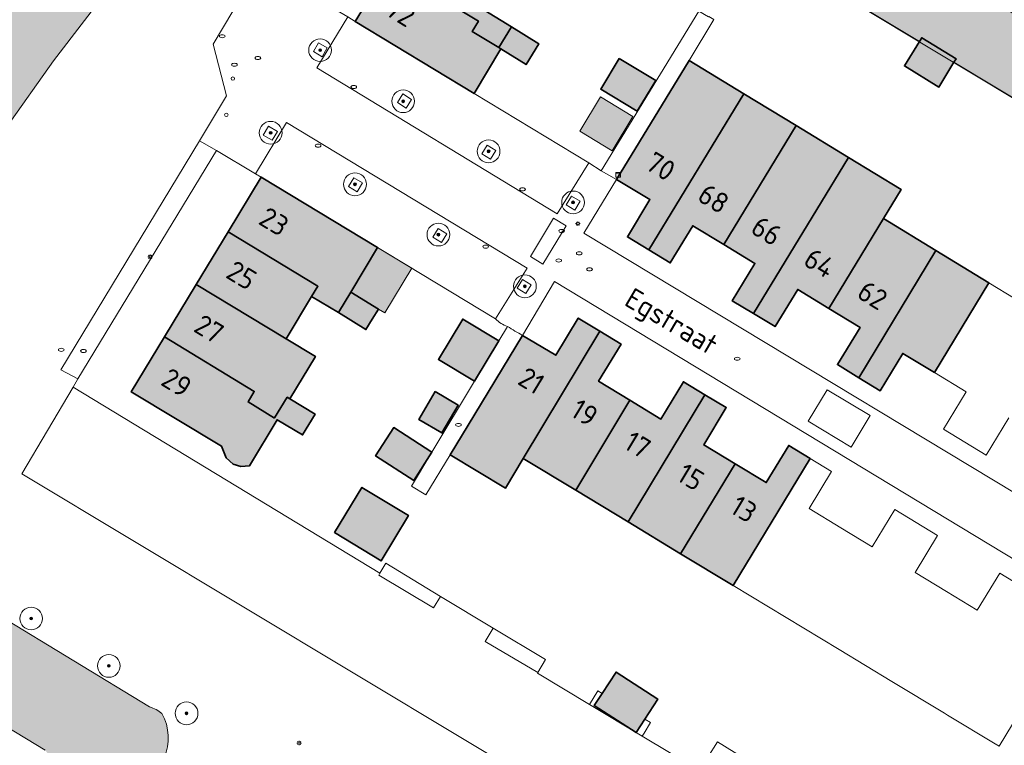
# Model space of a CAD drawing. Header units: metres. Extents: x 125349 to 128236, y 501602 to 503797.
# Tile 198 of 256: x 127102 to 127189, y 502046 to 502109. Entities that reach past the tile are written whole.
import ezdxf
from ezdxf.enums import TextEntityAlignment as Align

# ---------------------------------------------------------------- set-up
doc = ezdxf.new("R2010")
doc.units = ezdxf.units.M
doc.layers.get('0').update_dxf_attribs({"linetype": 'CONTINUOUS'})
for name, color, linetype, lineweight in [('B-WE-GK-BESCHOEIING-G', 130, 'GK-BESCHOEIING-SO', 18), ('B-WE-GR-BEPLANTING_CULTUUR_BOSPLANTSOEN-GV', 90, 'CONTINUOUS', 18), ('B-WE-GR-BEPLANTING_CULTUUR_HEESTERS-GV', 90, 'CONTINUOUS', 18), ('B-WE-GR-BOOM-S-500', 90, 'CONTINUOUS', 18), ('B-WE-GR-GROENVOORZIENING-GV', 80, 'CONTINUOUS', 18), ('B-WE-IE-MEUBILAIR-S', 7, 'CONTINUOUS', 18), ('B-WE-IE-MEUBILAIR_WEGMEUBILAIR-GV', 7, 'CONTINUOUS', 18), ('B-WE-OG-BEBOUWING-GV', 7, 'CONTINUOUS', 35), ('B-WE-OG-BEBOUWING-T18', 10, 'CONTINUOUS', 18), ('B-WE-OG-BEBOUWING_OVERBOUWING-GV', 7, 'CONTINUOUS', 18), ('B-WE-OG-TERREIN_BEGROEID-GV', 7, 'CONTINUOUS', 18), ('B-WE-OG-TERREIN_ERF-GV', 7, 'CONTINUOUS', 18), ('B-WE-OG-TOPOGRAFIE-T18', 10, 'CONTINUOUS', 18), ('B-WE-OG-WATER-GV', 130, 'CONTINUOUS', 18), ('B-WE-VH-OPENVERHARDING-GV', 90, 'CONTINUOUS', 18)]:
    doc.layers.add(name, color=color, linetype=linetype, lineweight=lineweight)
for name, color, linetype, lineweight, true_color in [('B-WE-OG-BEBOUWING-V', 7, 'CONTINUOUS', 18, 0xcc646e), ('B-WE-OG-BEBOUWING_OVERBOUWING-V', 7, 'CONTINUOUS', 18, 0xcc646e), ('B-WE-OG-WATER-V', 7, 'CONTINUOUS', 18, 0xbee8ff)]:
    doc.layers.add(name, color=color, linetype=linetype, lineweight=lineweight, true_color=true_color)
doc.styles.add('NLCS-ISO', font='NLCS-ISO.ttf')
doc.styles.add('NLCS-ISO-M1000-T18', font='NLCS-ISO.ttf', dxfattribs={"height": 1.8})
doc.linetypes.add('GK-BESCHOEIING-SO', pattern='A,18,-3,[1,NLCS.SHX,S=0.6,R=0,X=0,Y=0],-3', length=24)

# ---------------------------------------------------------------- blocks, each defined once
blk = doc.blocks.new('SIE-MEUBILAIR_KAST_CAI-SO')
for points in [[(-1, 1), (1, 1), (1, 0.84), (-1, 0.84)], [(-1, 0.76), (1, 0.76), (1, -1), (-1, -1)]]:
    blk.add_lwpolyline(points, close=True)
at = {"style": 'NLCS-ISO'}
blk.add_text('cai', height=0.75, dxfattribs=at).set_placement((0, 0), align=Align.MIDDLE_CENTER)
blk = doc.blocks.new('SIE-MEUBILAIR_PAAL_AFSLUITPAAL-SO')
blk.add_circle((0, 0), 0.75)
blk = doc.blocks.new('SIE-MEUBILAIR_PAAL_LICHTMAST-SO')
for points in [[(-0.62, 0), (-1, 0)], [(-0.71, 0.71), (-0.44, 0.44)], [(0, 1), (0, 0.62)], [(0.44, 0.44), (0.71, 0.71)], [(1, 0), (0.62, 0)], [(-0.71, -0.71), (-0.44, -0.44)], [(0, -0.62), (0, -1)], [(0.44, -0.44), (0.71, -0.71)]]:
    blk.add_lwpolyline(points)
blk.add_circle((0, 0), 0.5)
blk = doc.blocks.new('SIE-MEUBILAIR_PUT_KOLK-SO')
blk.add_ellipse((0, 0), major_axis=(1.25, 0), ratio=0.54)
blk = doc.blocks.new('SIE-MEUBILAIR_PUT_RIOOLPUT-SO')
blk.add_ellipse((0, 0), major_axis=(1.25, 0), ratio=0.54)
blk = doc.blocks.new('SIE-MEUBILAIR_PUT_BRANDKRAAN-SO')
blk.add_ellipse((0, 0), major_axis=(1.25, 0), ratio=0.54)
at = {"style": 'NLCS-ISO'}
blk.add_text('bk', height=0.75, dxfattribs=at).set_placement((0.03, 0), align=Align.MIDDLE_CENTER)
blk = doc.blocks.new('SGR-BOOM_01-SO')
at = {"linetype": 'ByBlock', "lineweight": 18}
h = blk.add_hatch(color=0, dxfattribs=at)
h.dxf.hatch_style = 1
edge = h.paths.add_edge_path()
edge.add_arc((0, 0), 0.25, 0, 360)
at = {"color": 0, "linetype": 'ByBlock', "lineweight": 18}
for radius in [2, 0.25]:
    blk.add_circle((0, 0), radius, dxfattribs=at)

msp = doc.modelspace()

# ---------------------------------------------------------------- hatches: boundary and pattern name
at = {"layer": 'B-WE-OG-BEBOUWING-V'}
for points in [[(127137.34, 502118.77), (127134.552, 502114.153), (127142.46, 502109.38), (127141.911, 502108.471), (127144.25, 502107.05), (127145.36, 502108.88), (127143.013, 502110.298), (127145.24, 502113.98)], [(127141.911, 502108.471), (127142.46, 502109.38), (127134.552, 502114.153), (127134.55, 502114.15), (127131.64, 502109.34), (127142.082, 502103.014), (127144.448, 502106.927), (127144.25, 502107.05)], [(127145.36, 502108.88), (127144.25, 502107.05), (127144.448, 502106.927), (127146.66, 502105.55), (127147.22, 502106.46), (127147.77, 502107.37)], [(127184.266, 502105.754), (127184.456, 502106.063), (127181.438, 502107.916), (127181.231, 502107.578), (127179.912, 502105.43), (127182.929, 502103.577)], [(127154.839, 502106.084), (127153.216, 502103.402), (127156.424, 502101.46), (127158.048, 502104.142)], [(127157.44, 502089.27), (127165.801, 502102.991), (127160.983, 502105.921), (127154.597, 502095.458), (127157.54, 502093.68), (127155.56, 502090.41)], [(127157.44, 502089.27), (127159.32, 502088.12), (127161.3, 502091.39), (127164.03, 502089.74), (127170.411, 502100.188), (127165.801, 502102.991)], [(127175.011, 502097.391), (127170.411, 502100.188), (127164.03, 502089.74), (127166.77, 502088.07), (127164.78, 502084.8), (127166.66, 502083.66)], [(127166.66, 502083.66), (127168.54, 502082.52), (127170.53, 502085.79), (127173.27, 502084.12), (127178.06, 502092.01), (127179.624, 502094.585), (127175.011, 502097.391)], [(127131.24, 502085.56), (127133.601, 502089.481), (127123.36, 502095.67), (127120.45, 502090.851), (127128.35, 502086.07), (127127.801, 502085.161), (127130.15, 502083.75)], [(127173.27, 502084.12), (127176.02, 502082.45), (127174.03, 502079.18), (127175.91, 502078.03), (127182.67, 502089.21), (127178.06, 502092.01)], [(127127.801, 502085.161), (127128.35, 502086.07), (127120.45, 502090.851), (127120.45, 502090.85), (127117.661, 502086.221), (127125.56, 502081.45)], [(127182.55, 502078.48), (127187.33, 502086.37), (127182.67, 502089.21), (127175.91, 502078.03), (127177.78, 502076.89), (127179.77, 502080.16)], [(127124.545, 502074.481), (127124.55, 502074.49), (127125.66, 502076.32), (127125.885, 502076.183), (127128.129, 502079.901), (127125.56, 502081.45), (127117.661, 502086.221), (127117.66, 502086.22), (127114.87, 502081.62), (127122.76, 502076.82), (127122.211, 502075.91)], [(127131.24, 502085.56), (127130.15, 502083.75), (127132.58, 502082.26), (127133.13, 502083.17), (127133.67, 502084.07)], [(127144.261, 502081.274), (127141.087, 502083.177), (127138.941, 502079.642), (127142.117, 502077.714)], [(127153.13, 502082.12), (127151.24, 502083.27), (127149.26, 502080), (127146.343, 502081.752), (127141.571, 502073.859), (127139.993, 502071.253), (127144.833, 502068.324), (127146.41, 502070.93)], [(127153.13, 502082.12), (127146.41, 502070.93), (127151.02, 502068.14), (127155.77, 502076.06), (127153.02, 502077.72), (127155, 502080.99)], [(127124.545, 502074.481), (127122.211, 502075.91), (127122.76, 502076.82), (127114.87, 502081.62), (127111.94, 502076.79), (127119.87, 502072.02), (127120.28, 502070.984), (127120.895, 502070.43), (127121.578, 502070.227), (127122.332, 502070.293), (127124.77, 502074.343), (127127, 502073), (127127.55, 502073.91), (127128.1, 502074.83), (127125.885, 502076.183), (127125.66, 502076.32), (127124.55, 502074.49)], [(127155.63, 502065.35), (127162.36, 502076.54), (127160.49, 502077.67), (127158.51, 502074.4), (127155.77, 502076.06), (127151.02, 502068.14)], [(127138.668, 502076.806), (127137.229, 502074.372), (127139.25, 502073.178), (127140.688, 502075.612)], [(127155.63, 502065.35), (127160.24, 502062.56), (127165.02, 502070.47), (127162.27, 502072.13), (127164.25, 502075.4), (127162.36, 502076.54)], [(127138.365, 502071.483), (127135.014, 502073.649), (127133.417, 502071.179), (127136.773, 502069.01)], [(127164.87, 502059.77), (127171.62, 502070.94), (127169.74, 502072.08), (127167.76, 502068.81), (127165.02, 502070.47), (127160.24, 502062.56)], [(127129.812, 502064.415), (127133.907, 502061.935), (127136.315, 502065.912), (127132.22, 502068.392)], [(127156.329, 502046.845), (127157.096, 502048.019), (127158.232, 502049.763), (127154.565, 502052.153), (127153.34, 502050.273), (127152.652, 502049.218)]]:
    msp.add_hatch(color=256, dxfattribs=at).paths.add_polyline_path(points)
at = {"layer": 'B-WE-OG-BEBOUWING_OVERBOUWING-V'}
for points in [[(127153.205, 502102.708), (127151.375, 502099.714), (127154.208, 502097.982), (127156.039, 502100.977)], [(127133.67, 502084.07), (127134.228, 502083.732), (127136.608, 502087.659), (127133.601, 502089.481), (127131.24, 502085.56)]]:
    msp.add_hatch(color=256, dxfattribs=at).paths.add_polyline_path(points)
at = {"layer": 'B-WE-OG-WATER-V'}
h = msp.add_hatch(color=256, dxfattribs=at)
edge = h.paths.add_edge_path()
edge.add_arc((127110.806, 502046.356), 4.4, 336.90581, 389.37214)
edge.add_arc((127112.916, 502046.592), 2.582, 48.11072, 75.53505)
edge.add_line((127113.561, 502049.092), (127080.259, 502069.332))
edge.add_arc((127081.528, 502071.224), 2.278, 186.43231, 236.15176, ccw=False)
edge.add_arc((127083.3, 502070.972), 4.036, 163.61059, 180.04493, ccw=False)
edge.add_arc((127083.626, 502070.927), 4.362, 141.95356, 164.24782, ccw=False)
edge.add_line((127080.191, 502073.615), (127085.369, 502080.398))
edge.add_line((127085.369, 502080.398), (127089.242, 502085.248))
edge.add_arc((127150.806, 502045.469), 73.297, 141.75641, 147.13142, ccw=False)
edge.add_arc((127148.687, 502047.043), 70.659, 137.57086, 141.69577, ccw=False)
edge.add_arc((126611.802, 502505.557), 635.417, 319.716473, 320.333751)
edge.add_line((127100.931, 502099.961), (127105.102, 502105.883))
edge.add_line((127105.102, 502105.883), (127115.997, 502120.078))
edge.add_arc((127075.333, 502154.229), 53.102, 319.97527, 324.49552)
edge.add_arc((127075.861, 502153.549), 52.278, 324.76593, 328.87212)
edge.add_arc((126933.412, 502244.3), 221.168, 327.82412, 328.8677)
edge.add_line((127122.726, 502129.953), (127127.354, 502137.376))
edge.add_line((127127.354, 502137.376), (127128.992, 502140.075))
edge.add_arc((127130.254, 502138.867), 1.747, 102.08646, 136.2397, ccw=False)
edge.add_arc((127130.519, 502138.048), 2.605, 83.52197, 104.02395, ccw=False)
edge.add_arc((127128.883, 502132.994), 7.882, 66.2794, 75.82882, ccw=False)
edge.add_arc((127136.653, 502146.357), 7.677, 233.19831, 244.55066)
edge.add_arc((127134.487, 502141.049), 1.98, 235.08499, 380.96764)
edge.add_arc((127125.374, 502132.576), 14.299, 39.94897, 45.7044)
edge.add_arc((127137.632, 502146.979), 4.747, 219.52993, 241.41254, ccw=False)
edge.add_arc((127135.29, 502145.504), 2.034, 194.73418, 229.53623, ccw=False)
edge.add_arc((127135.852, 502145.491), 2.579, 161.74686, 191.27449, ccw=False)
edge.add_arc((127117.368, 502159.811), 20.968, 319.88009, 324.60262)
edge.add_arc((127131.637, 502150.661), 4.117, 313.30772, 341.00525)
edge.add_arc((127133.182, 502150.491), 2.623, 333.51377, 374.48129)
edge.add_arc((127132.881, 502150.266), 2.975, 17.2306, 51.31601)
edge.add_arc((127134.323, 502152.106), 0.637, 49.0992, 54.47874)
edge.add_line((127134.693, 502152.625), (127134.638, 502152.666))
edge.add_arc((127133.028, 502150.553), 2.657, 52.70552, 90.71776)
edge.add_arc((127133.053, 502150.457), 2.752, 91.20229, 119.70107)
edge.add_line((127131.689, 502152.848), (127122.144, 502140.818))
edge.add_arc((127228.137, 502059.249), 133.746, 142.41908, 144.75979)
edge.add_arc((127229.474, 502058.342), 135.362, 144.77296, 148.02482)
edge.add_arc((127305.379, 502006.112), 227.446, 146.98931, 148.87496)
edge.add_arc((126996.033, 502199.836), 137.633, 323.30864, 326.40431, ccw=False)
edge.add_arc((127962.309, 501522.977), 1042.192, 145.211366, 145.63762)
edge.add_arc((126891.831, 502263.103), 259.305, 322.08899, 324.14411, ccw=False)
edge.add_line((127096.414, 502103.777), (127089.356, 502095.59))
edge.add_line((127089.356, 502095.59), (127080.147, 502083.911))
edge.add_line((127080.147, 502083.911), (127069.41, 502069.025))
edge.add_line((127069.41, 502069.025), (127066.614, 502064.905))
edge.add_line((127066.614, 502064.905), (127066.009, 502063.366))
edge.add_line((127066.009, 502063.366), (127063.038, 502059.145))
edge.add_line((127063.038, 502059.145), (127059.787, 502055.341))
edge.add_line((127059.787, 502055.341), (127058.413, 502054.291))
edge.add_line((127058.413, 502054.291), (127057.022, 502052.522))
edge.add_line((127057.022, 502052.522), (127054.887, 502049.823))
edge.add_line((127054.887, 502049.823), (127040.14, 502032.324))
edge.add_arc((127051.853, 502023.328), 14.769, 142.47292, 161.63438)
edge.add_arc((127051.715, 502023.351), 14.631, 161.55309, 175.72118)
edge.add_arc((127044.056, 502024.879), 6.944, 183.59684, 214.92557)
edge.add_arc((127044.011, 502024.839), 6.885, 214.86871, 244.09685)
edge.add_arc((127053.413, 502035.733), 21.119, 234.00953, 245.49516)
edge.add_line((127044.654, 502016.517), (127049.795, 502014.651))
edge.add_line((127049.795, 502014.651), (127052.132, 502013.734))
edge.add_line((127052.132, 502013.734), (127052.678, 502012.035))
edge.add_line((127052.678, 502012.035), (127051.361, 502010.275))
edge.add_line((127051.361, 502010.275), (127053.75, 502008.373))
edge.add_line((127053.75, 502008.373), (127056.332, 502011.735))
edge.add_line((127056.332, 502011.735), (127058.295, 502012.501))
edge.add_line((127058.295, 502012.501), (127059.883, 502012.46))
edge.add_line((127059.883, 502012.46), (127061.021, 502011.948))
edge.add_arc((127065.417, 502031.248), 19.794, 257.16698, 271.3418)
edge.add_arc((127065.755, 502034.268), 22.809, 270.31567, 283.5337)
edge.add_arc((127064.697, 502043.794), 32.341, 281.4073, 292.62491)
edge.add_arc((127058.838, 502061.151), 50.632, 291.18805, 294.36849)
edge.add_arc((127076.838, 502018.201), 4.291, 312.36366, 339.92978)
edge.add_arc((127078.512, 502017.042), 2.377, 352.39781, 391.80668)
edge.add_arc((127078.48, 502016.998), 2.428, 32.30708, 40.43339)
edge.add_arc((127078.522, 502017.096), 2.332, 39.25082, 73.2759)
edge.add_arc((127078.332, 502016.795), 2.677, 71.24479, 112.12638)
edge.add_arc((127078.573, 502010.728), 8.638, 98.31419, 124.60068)
edge.add_arc((127065.588, 502043.76), 27.152, 277.89222, 287.31311, ccw=False)
edge.add_arc((127066.476, 502040.007), 23.316, 265.03048, 276.99706, ccw=False)
edge.add_arc((127066.338, 502044.34), 27.625, 257.05404, 266.09395, ccw=False)
edge.add_arc((127067.735, 502054.351), 37.705, 253.87122, 258.39264, ccw=False)
edge.add_arc((127109.607, 502251.347), 239.019, 256.26047, 257.34948, ccw=False)
edge.add_arc((127067.868, 502073.454), 56.329, 250.07095, 254.52448, ccw=False)
edge.add_arc((127065.725, 502066.919), 49.456, 244.9948, 249.82469, ccw=False)
edge.add_arc((127051.332, 502032.682), 12.426, 226.93305, 238.39434, ccw=False)
edge.add_arc((127046.105, 502025.823), 3.942, 194.82189, 214.26549, ccw=False)
edge.add_arc((127045.052, 502025.367), 2.812, 147.07322, 191.3253, ccw=False)
edge.add_arc((127049.159, 502024.579), 6.87, 140.20461, 160.28783, ccw=False)
edge.add_line((127043.88, 502028.976), (127057.811, 502046.515))
edge.add_line((127057.811, 502046.515), (127061.111, 502050.426))
edge.add_line((127061.111, 502050.426), (127062.915, 502053.638))
edge.add_line((127062.915, 502053.638), (127067.601, 502059.776))
edge.add_line((127067.601, 502059.776), (127071.24, 502063.933))
edge.add_arc((127072.016, 502062.946), 1.256, 68.82894, 128.18703, ccw=False)
edge.add_line((127072.47, 502064.117), (127075.528, 502062.77))
edge.add_line((127075.528, 502062.77), (127090.624, 502053.625))
edge.add_line((127090.624, 502053.625), (127104.374, 502045.295))
edge.add_arc((127103.658, 502043.615), 1.826, 32.89522, 66.90296, ccw=False)
edge.add_arc((127103.466, 502043.41), 2.099, 12.69967, 34.74706, ccw=False)
edge.add_arc((127104.017, 502043.756), 1.502, -33.98249, 4.44817, ccw=False)
edge.add_arc((127092.766, 502046.728), 13.064, 302.92369, 343.03469, ccw=False)
edge.add_arc((127038.971, 502087.52), 79.92, 313.08762, 319.63707, ccw=False)
edge.add_arc((127054.308, 502073.017), 58.866, 303.10558, 311.82951, ccw=False)
edge.add_arc((127095.155, 502019.7), 9.575, 155.25736, 165.35725)
edge.add_arc((127095.195, 502019.694), 9.615, 165.38765, 172.46577)
edge.add_arc((127088.287, 502021.728), 2.736, 196.41137, 203.15959)
edge.add_arc((127088.185, 502021.699), 2.63, 203.46101, 243.0345)
edge.add_arc((127087.953, 502021.509), 2.358, 245.94696, 320.76764)
edge.add_arc((127084.383, 502036.538), 17.38, 288.08954, 328.08903)
edge.add_arc((127056.376, 502072.326), 62.059, 313.55462, 321.80302)
edge.add_arc((127000.739, 502122.933), 137.182, 319.56064, 323.86638)
edge.add_arc((127131.831, 502019.435), 30.382, 123.97473, 131.92085, ccw=False)
h = msp.add_hatch(color=256, dxfattribs=at)
edge = h.paths.add_edge_path()
edge.add_line((127184.266, 502105.754), (127218.552, 502085.153))
edge.add_line((127218.552, 502085.153), (127218.471, 502085.003))
edge.add_line((127218.471, 502085.003), (127221.153, 502083.474))
edge.add_line((127221.153, 502083.474), (127221.375, 502083.858))
edge.add_line((127221.375, 502083.858), (127221.488, 502083.793))
edge.add_line((127221.488, 502083.793), (127222.753, 502083.059))
edge.add_line((127222.753, 502083.059), (127222.853, 502083.001))
edge.add_line((127222.853, 502083.001), (127222.96, 502082.843))
edge.add_line((127222.96, 502082.843), (127223.954, 502082.137))
edge.add_line((127223.954, 502082.137), (127270.25, 502054.005))
edge.add_line((127270.25, 502054.005), (127270.706, 502053.73))
edge.add_line((127270.706, 502053.73), (127271.611, 502053.058))
edge.add_line((127271.611, 502053.058), (127275.905, 502051.134))
edge.add_line((127275.905, 502051.134), (127275.989, 502051.295))
edge.add_line((127275.989, 502051.295), (127276.224, 502051.676))
edge.add_line((127276.224, 502051.676), (127278.282, 502055.066))
edge.add_line((127278.282, 502055.066), (127278.534, 502055.437))
edge.add_line((127278.534, 502055.437), (127274.903, 502058.268))
edge.add_line((127274.903, 502058.268), (127274.564, 502058.477))
edge.add_line((127274.564, 502058.477), (127273.758, 502058.967))
edge.add_line((127273.758, 502058.967), (127253.915, 502070.958))
edge.add_line((127253.915, 502070.958), (127250.761, 502072.864))
edge.add_line((127250.761, 502072.864), (127245.612, 502075.975))
edge.add_line((127245.612, 502075.975), (127245.467, 502075.794))
edge.add_line((127245.467, 502075.794), (127236.039, 502081.36))
edge.add_line((127236.039, 502081.36), (127228.137, 502085.856))
edge.add_arc((127231.745, 502092.589), 7.639, 219.10659, 241.81876, ccw=False)
edge.add_line((127225.817, 502087.771), (127225.766, 502087.713))
edge.add_line((127225.766, 502087.713), (127225.613, 502087.797))
edge.add_line((127225.613, 502087.797), (127224.236, 502088.558))
edge.add_line((127224.236, 502088.558), (127224.494, 502089.066))
edge.add_line((127224.494, 502089.066), (127221.9, 502090.465))
edge.add_line((127221.9, 502090.465), (127221.692, 502090.577))
edge.add_line((127221.692, 502090.577), (127172.352, 502120.429))
edge.add_line((127172.352, 502120.429), (127172.25, 502120.264))
edge.add_line((127172.25, 502120.264), (127170.437, 502121.379))
edge.add_line((127170.437, 502121.379), (127170.53, 502121.53))
edge.add_line((127170.53, 502121.53), (127151.482, 502133.055))
edge.add_line((127151.482, 502133.055), (127146.577, 502133.701))
edge.add_line((127146.577, 502133.701), (127145.739, 502132.719))
edge.add_line((127145.739, 502132.719), (127145.32, 502132.227))
edge.add_line((127145.32, 502132.227), (127148.403, 502127.303))
edge.add_line((127148.403, 502127.303), (127181.231, 502107.578))
edge.add_line((127181.231, 502107.578), (127181.438, 502107.916))
edge.add_line((127181.438, 502107.916), (127184.456, 502106.063))
edge.add_line((127184.456, 502106.063), (127184.266, 502105.754))

# ---------------------------------------------------------------- linework, layer by layer
at = {"layer": 'B-WE-GK-BESCHOEIING-G', "flags": 128}
msp.add_lwpolyline([(127221.692, 502090.577), (127151.482, 502133.055), (127146.577, 502133.701), (127145.32, 502132.227), (127148.403, 502127.303), (127218.552, 502085.153), (127218.47, 502085.002)], dxfattribs=at)
at = {"layer": 'B-WE-GR-BEPLANTING_CULTUUR_BOSPLANTSOEN-GV', "flags": 128}
msp.add_lwpolyline([(127164.988, 502043.283), (127164.939, 502043.205), (127162.612, 502044.652), (127162.638, 502044.693), (127162.234, 502044.936), (127161.504, 502043.733), (127156.866, 502046.522), (127156.859, 502046.511), (127152.237, 502049.301), (127147.649, 502052.07), (127147.672, 502052.109), (127143.052, 502054.831), (127143.242, 502055.149), (127143.764, 502056.02), (127139.121, 502058.806), (127138.515, 502057.797), (127133.699, 502060.687), (127133.805, 502060.863), (127106.826, 502077.198), (127102.329, 502069.574), (127170.619, 502028.56), (127175.715, 502036.846)], close=True, dxfattribs=at)
at = {"layer": 'B-WE-GR-BEPLANTING_CULTUUR_HEESTERS-GV', "flags": 128}
msp.add_lwpolyline([(127104.374, 502045.295), (127090.624, 502053.625), (127078.258, 502039.503), (127085.891, 502022.12)], dxfattribs=at)
at = {"layer": 'B-WE-GR-GROENVOORZIENING-GV', "flags": 128}
for points in [[(127139.121, 502058.806), (127134.32, 502061.72), (127133.805, 502060.863), (127133.699, 502060.687), (127138.515, 502057.797)], [(127147.672, 502052.109), (127148.37, 502053.27), (127143.764, 502056.02), (127143.242, 502055.149), (127143.052, 502054.831)], [(127156.866, 502046.522), (127157.033, 502046.798), (127157.591, 502047.722), (127157.096, 502048.019), (127156.329, 502046.845), (127152.652, 502049.218), (127153.34, 502050.273), (127152.96, 502050.501), (127152.237, 502049.301), (127156.859, 502046.511)]]:
    msp.add_lwpolyline(points, close=True, dxfattribs=at)
at = {"layer": 'B-WE-IE-MEUBILAIR_WEGMEUBILAIR-GV', "flags": 128}
for points in [[(127128.399, 502107.459), (127127.952, 502106.689), (127128.722, 502106.242), (127129.169, 502107.012)], [(127135.827, 502102.968), (127135.351, 502102.206), (127136.113, 502101.73), (127136.589, 502102.492)], [(127124.015, 502100.134), (127123.553, 502099.362), (127124.325, 502098.9), (127124.787, 502099.672)], [(127143.23, 502098.464), (127142.769, 502097.709), (127143.524, 502097.248), (127143.985, 502098.003)], [(127131.816, 502094.376), (127132.275, 502095.153), (127131.498, 502095.612), (127131.039, 502094.835)], [(127151.416, 502093.536), (127150.642, 502094), (127150.178, 502093.226), (127150.952, 502092.762)], [(127138.457, 502090.393), (127139.215, 502089.92), (127139.688, 502090.678), (127138.93, 502091.151)], [(127146.636, 502085.425), (127147.103, 502086.184), (127146.344, 502086.651), (127145.877, 502085.892)]]:
    msp.add_lwpolyline(points, close=True, dxfattribs=at)
at = {"layer": 'B-WE-OG-BEBOUWING-GV', "flags": 128}
for points in [[(127137.34, 502118.77), (127134.552, 502114.153), (127142.46, 502109.38), (127141.911, 502108.471), (127144.25, 502107.05), (127145.36, 502108.88), (127143.013, 502110.298), (127145.24, 502113.98)], [(127141.911, 502108.471), (127142.46, 502109.38), (127134.552, 502114.153), (127134.55, 502114.15), (127131.64, 502109.34), (127142.082, 502103.014), (127144.448, 502106.927), (127144.25, 502107.05)], [(127145.36, 502108.88), (127144.25, 502107.05), (127144.448, 502106.927), (127146.66, 502105.55), (127147.22, 502106.46), (127147.77, 502107.37)], [(127184.266, 502105.754), (127184.456, 502106.063), (127181.438, 502107.916), (127181.231, 502107.578), (127179.912, 502105.43), (127182.929, 502103.577)], [(127154.839, 502106.084), (127153.216, 502103.402), (127156.424, 502101.46), (127158.048, 502104.142)], [(127157.44, 502089.27), (127165.801, 502102.991), (127160.983, 502105.921), (127154.597, 502095.458), (127157.54, 502093.68), (127155.56, 502090.41)], [(127157.44, 502089.27), (127159.32, 502088.12), (127161.3, 502091.39), (127164.03, 502089.74), (127170.411, 502100.188), (127165.801, 502102.991)], [(127175.011, 502097.391), (127170.411, 502100.188), (127164.03, 502089.74), (127166.77, 502088.07), (127164.78, 502084.8), (127166.66, 502083.66)], [(127166.66, 502083.66), (127168.54, 502082.52), (127170.53, 502085.79), (127173.27, 502084.12), (127178.06, 502092.01), (127179.624, 502094.585), (127175.011, 502097.391)], [(127131.24, 502085.56), (127133.601, 502089.481), (127123.36, 502095.67), (127120.45, 502090.851), (127128.35, 502086.07), (127127.801, 502085.161), (127130.15, 502083.75)], [(127173.27, 502084.12), (127176.02, 502082.45), (127174.03, 502079.18), (127175.91, 502078.03), (127182.67, 502089.21), (127178.06, 502092.01)], [(127127.801, 502085.161), (127128.35, 502086.07), (127120.45, 502090.851), (127120.45, 502090.85), (127117.661, 502086.221), (127125.56, 502081.45)], [(127182.55, 502078.48), (127187.33, 502086.37), (127182.67, 502089.21), (127175.91, 502078.03), (127177.78, 502076.89), (127179.77, 502080.16)], [(127124.545, 502074.481), (127124.55, 502074.49), (127125.66, 502076.32), (127125.885, 502076.183), (127128.129, 502079.901), (127125.56, 502081.45), (127117.661, 502086.221), (127117.66, 502086.22), (127114.87, 502081.62), (127122.76, 502076.82), (127122.211, 502075.91)], [(127131.24, 502085.56), (127130.15, 502083.75), (127132.58, 502082.26), (127133.13, 502083.17), (127133.67, 502084.07)], [(127144.261, 502081.274), (127141.087, 502083.177), (127138.941, 502079.642), (127142.117, 502077.714)], [(127153.13, 502082.12), (127151.24, 502083.27), (127149.26, 502080), (127146.343, 502081.752), (127141.571, 502073.859), (127139.993, 502071.253), (127144.833, 502068.324), (127146.41, 502070.93)], [(127153.13, 502082.12), (127146.41, 502070.93), (127151.02, 502068.14), (127155.77, 502076.06), (127153.02, 502077.72), (127155, 502080.99)], [(127124.545, 502074.481), (127122.211, 502075.91), (127122.76, 502076.82), (127114.87, 502081.62), (127111.94, 502076.79), (127119.87, 502072.02), (127120.28, 502070.984), (127120.895, 502070.43), (127121.578, 502070.227), (127122.332, 502070.293), (127124.77, 502074.343), (127127, 502073), (127127.55, 502073.91), (127128.1, 502074.83), (127125.885, 502076.183), (127125.66, 502076.32), (127124.55, 502074.49)], [(127155.63, 502065.35), (127162.36, 502076.54), (127160.49, 502077.67), (127158.51, 502074.4), (127155.77, 502076.06), (127151.02, 502068.14)], [(127138.668, 502076.806), (127137.229, 502074.372), (127139.25, 502073.178), (127140.688, 502075.612)], [(127155.63, 502065.35), (127160.24, 502062.56), (127165.02, 502070.47), (127162.27, 502072.13), (127164.25, 502075.4), (127162.36, 502076.54)], [(127138.365, 502071.483), (127135.014, 502073.649), (127133.417, 502071.179), (127136.773, 502069.01)], [(127164.87, 502059.77), (127171.62, 502070.94), (127169.74, 502072.08), (127167.76, 502068.81), (127165.02, 502070.47), (127160.24, 502062.56)], [(127129.812, 502064.415), (127133.907, 502061.935), (127136.315, 502065.912), (127132.22, 502068.392)], [(127156.329, 502046.845), (127157.096, 502048.019), (127158.232, 502049.763), (127154.565, 502052.153), (127153.34, 502050.273), (127152.652, 502049.218)]]:
    msp.add_lwpolyline(points, close=True, dxfattribs=at)
at = {"layer": 'B-WE-OG-BEBOUWING_OVERBOUWING-GV', "flags": 128}
for points in [[(127153.205, 502102.708), (127151.375, 502099.714), (127154.208, 502097.982), (127156.039, 502100.977)], [(127133.67, 502084.07), (127134.228, 502083.732), (127136.608, 502087.659), (127133.601, 502089.481), (127131.24, 502085.56)]]:
    msp.add_lwpolyline(points, close=True, dxfattribs=at)
at = {"layer": 'B-WE-OG-TERREIN_BEGROEID-GV', "flags": 128}
for points in [[(127107.257, 502077.928), (127105.744, 502078.725), (127117.936, 502098.848), (127120.309, 502102.812), (127119.149, 502107.334), (127126.25, 502119.266), (127127.654, 502118.458), (127137.095, 502134.115), (127137.14, 502134.188), (127137.056, 502134.237), (127149.987, 502155.716), (127157.814, 502168.704), (127158.441, 502169.743), (127166.848, 502183.689)], [(127115.997, 502120.078), (127105.102, 502105.883), (127100.931, 502099.961)], [(127106.826, 502077.198), (127107.257, 502077.928)], [(127135.203, 502043.597), (127157.225, 502030.373), (127166.376, 502024.649), (127169.242, 502022.793), (127169.328, 502022.887), (127174.627, 502025.057), (127176.658, 502028.343), (127175.253, 502031.016), (127176.804, 502033.567), (127179.815, 502033.463), (127181.207, 502030.836), (127179.634, 502028.24), (127182.589, 502032.721), (127179.996, 502034.274), (127176.558, 502036.34), (127175.715, 502036.846), (127170.619, 502028.56), (127102.329, 502069.574), (127106.826, 502077.198)], [(127080.259, 502069.332), (127113.561, 502049.092)]]:
    msp.add_lwpolyline(points, dxfattribs=at)
at = {"layer": 'B-WE-OG-TERREIN_BEGROEID-GV'}
for points in [[(127113.561, 502049.092, -0.120236), (127114.64, 502048.514)], [(127114.64, 502048.514, -0.233012), (127114.853, 502044.63)]]:
    msp.add_lwpolyline(points, format="xyb", dxfattribs=at)
at = {"layer": 'B-WE-OG-TERREIN_ERF-GV', "flags": 128}
for points in [[(127218.552, 502085.153), (127184.266, 502105.754), (127182.929, 502103.577), (127179.912, 502105.43), (127181.231, 502107.578), (127148.403, 502127.303)], [(127130.978, 502109.735), (127131.64, 502109.34), (127134.55, 502114.15)], [(127143.013, 502110.298), (127145.36, 502108.88), (127147.77, 502107.37), (127147.22, 502106.46), (127146.66, 502105.55), (127144.448, 502106.927), (127142.082, 502103.014), (127152.179, 502096.912), (127153.265, 502096.224), (127161.85, 502110.243)], [(127163.16, 502109.512), (127160.983, 502105.921), (127165.801, 502102.991), (127170.411, 502100.188), (127175.011, 502097.391), (127179.624, 502094.585), (127178.06, 502092.01), (127182.67, 502089.21), (127187.33, 502086.37), (127191.97, 502083.55)], [(127143.968, 502083.199), (127133.601, 502089.481), (127131.24, 502085.56), (127133.67, 502084.07), (127133.13, 502083.17), (127132.58, 502082.26), (127130.15, 502083.75), (127127.801, 502085.161), (127125.56, 502081.45), (127128.129, 502079.901), (127125.885, 502076.183), (127128.1, 502074.83), (127127.55, 502073.91), (127127, 502073), (127124.77, 502074.343), (127122.332, 502070.293), (127121.578, 502070.227), (127120.895, 502070.43), (127120.28, 502070.984), (127119.87, 502072.02), (127111.94, 502076.79), (127114.87, 502081.62), (127117.66, 502086.22), (127117.661, 502086.221), (127120.45, 502090.85), (127120.45, 502090.851), (127123.36, 502095.67), (127122.873, 502095.957), (127119.446, 502098.005), (127107.257, 502077.928), (127106.826, 502077.198), (127133.805, 502060.863)], [(127189.1, 502074.49), (127187.11, 502071.22), (127185.22, 502072.37), (127183.35, 502073.51), (127185.34, 502076.78), (127182.55, 502078.48), (127179.77, 502080.16), (127177.78, 502076.89), (127175.91, 502078.03), (127174.03, 502079.18), (127176.02, 502082.45), (127173.27, 502084.12), (127170.53, 502085.79), (127168.54, 502082.52), (127166.66, 502083.66), (127164.78, 502084.8), (127166.77, 502088.07), (127164.03, 502089.74), (127161.3, 502091.39), (127159.32, 502088.12), (127157.44, 502089.27), (127155.56, 502090.41), (127157.54, 502093.68), (127154.597, 502095.458), (127151.719, 502090.731), (127201.68, 502060.624)], [(127197.262, 502057.395), (127149.142, 502086.48), (127146.343, 502081.752), (127149.26, 502080), (127151.24, 502083.27), (127153.13, 502082.12), (127155, 502080.99), (127153.02, 502077.72), (127155.77, 502076.06), (127158.51, 502074.4), (127160.49, 502077.67), (127162.36, 502076.54), (127164.25, 502075.4), (127162.27, 502072.13), (127165.02, 502070.47), (127167.76, 502068.81), (127169.74, 502072.08), (127171.62, 502070.94), (127173.51, 502069.8), (127171.53, 502066.53), (127174.31, 502064.85), (127177.08, 502063.18), (127179.06, 502066.44), (127180.95, 502065.3), (127182.83, 502064.16), (127180.85, 502060.9), (127183.6, 502059.24), (127186.32, 502057.59), (127188.3, 502060.85), (127190.18, 502059.72)], [(127138.365, 502071.483), (127142.117, 502077.714), (127138.941, 502079.642), (127141.087, 502083.177), (127144.261, 502081.274), (127145.026, 502082.544)], [(127145.026, 502082.544), (127144.261, 502081.274)], [(127144.261, 502081.274), (127142.117, 502077.714), (127138.365, 502071.483), (127136.57, 502068.501), (127137.852, 502067.724), (127139.993, 502071.253), (127141.571, 502073.859), (127146.343, 502081.752)], [(127193.03, 502053.53), (127188.24, 502045.64), (127187.882, 502045.856), (127183.687, 502048.385), (127183.43, 502048.54), (127178.82, 502051.33), (127174.19, 502054.13), (127169.52, 502056.95), (127164.87, 502059.77), (127160.24, 502062.56), (127155.63, 502065.35), (127151.02, 502068.14), (127146.41, 502070.93), (127144.833, 502068.324), (127139.993, 502071.253), (127137.852, 502067.724), (127136.57, 502068.501), (127138.365, 502071.483)], [(127133.805, 502060.863), (127134.32, 502061.72), (127139.121, 502058.806), (127143.764, 502056.02), (127148.37, 502053.27), (127147.672, 502052.109), (127147.649, 502052.07), (127152.237, 502049.301), (127152.96, 502050.501), (127153.34, 502050.273), (127154.565, 502052.153), (127158.232, 502049.763), (127157.096, 502048.019), (127157.591, 502047.722), (127157.033, 502046.798), (127156.866, 502046.522), (127161.504, 502043.733)], [(127162.638, 502044.693), (127163.476, 502046.041), (127165.802, 502044.594)]]:
    msp.add_lwpolyline(points, dxfattribs=at)
for points in [[(127154.597, 502095.458), (127160.983, 502105.921), (127163.16, 502109.512), (127162.714, 502109.784), (127162.685, 502109.737), (127161.85, 502110.243), (127153.265, 502096.224)], [(127154.839, 502106.084), (127158.048, 502104.142), (127156.424, 502101.46), (127153.216, 502103.402)], [(127138.668, 502076.806), (127140.688, 502075.612), (127139.25, 502073.178), (127137.229, 502074.372)], [(127138.365, 502071.483), (127136.773, 502069.01), (127133.417, 502071.179), (127135.014, 502073.649)], [(127129.812, 502064.415), (127132.22, 502068.392), (127136.315, 502065.912), (127133.907, 502061.935)]]:
    msp.add_lwpolyline(points, close=True, dxfattribs=at)
at = {"layer": 'B-WE-OG-TERREIN_ERF-GV'}
for points in [[(127145.026, 502082.544, -0.116194), (127143.968, 502083.199)], [(127146.343, 502081.752, -0.018413), (127145.026, 502082.544)]]:
    msp.add_lwpolyline(points, format="xyb", dxfattribs=at)
at = {"layer": 'B-WE-OG-WATER-GV', "flags": 128}
for points in [[(127225.817, 502087.771), (127225.766, 502087.713), (127225.613, 502087.797), (127224.236, 502088.558), (127224.494, 502089.066), (127221.9, 502090.465), (127221.692, 502090.577), (127172.352, 502120.429), (127172.25, 502120.264), (127170.437, 502121.379), (127170.53, 502121.53), (127151.482, 502133.055), (127146.577, 502133.701), (127145.739, 502132.719), (127145.32, 502132.227), (127148.403, 502127.303), (127181.231, 502107.578), (127181.438, 502107.916), (127184.456, 502106.063), (127184.266, 502105.754)], [(127100.931, 502099.961), (127105.102, 502105.883), (127115.997, 502120.078)], [(127184.266, 502105.754), (127218.552, 502085.153), (127218.471, 502085.003)], [(127113.561, 502049.092), (127080.259, 502069.332)], [(127072.47, 502064.117), (127075.528, 502062.77), (127090.624, 502053.625), (127104.374, 502045.295)]]:
    msp.add_lwpolyline(points, dxfattribs=at)
at = {"layer": 'B-WE-OG-WATER-GV'}
for points in [[(127114.64, 502048.514, 0.120236), (127113.561, 502049.092)], [(127114.853, 502044.63, 0.233012), (127114.64, 502048.514)]]:
    msp.add_lwpolyline(points, format="xyb", dxfattribs=at)
at = {"layer": 'B-WE-VH-OPENVERHARDING-GV', "flags": 128}
for points in [[(127154.597, 502095.458), (127153.265, 502096.224), (127152.179, 502096.912), (127149.376, 502092.444), (127128.268, 502105.265), (127130.978, 502109.735), (127128.175, 502111.419), (127140.65, 502131.973), (127140.143, 502132.265), (127137.095, 502134.115), (127127.654, 502118.458), (127126.25, 502119.266), (127119.149, 502107.334), (127120.309, 502102.812), (127117.936, 502098.848), (127119.446, 502098.005), (127122.873, 502095.957), (127125.59, 502100.454), (127146.742, 502087.656), (127143.968, 502083.199)], [(127146.343, 502081.752), (127149.142, 502086.48), (127197.262, 502057.395), (127195.779, 502054.922), (127200.214, 502052.351), (127195.96, 502045.328), (127200.749, 502042.466), (127208.915, 502055.934), (127208.814, 502056.325), (127201.68, 502060.624), (127151.719, 502090.731), (127154.597, 502095.458)]]:
    msp.add_lwpolyline(points, dxfattribs=at)
for points in [[(127130.978, 502109.735), (127128.268, 502105.265), (127149.376, 502092.444), (127152.179, 502096.912), (127142.082, 502103.014), (127131.64, 502109.34)], [(127133.601, 502089.481), (127143.968, 502083.199), (127146.742, 502087.656), (127125.59, 502100.454), (127122.873, 502095.957), (127123.36, 502095.67)], [(127119.446, 502098.005), (127117.936, 502098.848), (127105.744, 502078.725), (127107.257, 502077.928)], [(127149.072, 502092.049), (127150.179, 502091.379), (127148.137, 502088.003), (127147.029, 502088.673)], [(127149.072, 502092.049), (127147.029, 502088.673), (127148.137, 502088.003), (127150.179, 502091.379)], [(127176.905, 502074.695), (127175.233, 502071.92), (127171.442, 502074.205), (127173.114, 502076.98)], [(127176.905, 502074.695), (127173.114, 502076.98), (127171.442, 502074.205), (127175.233, 502071.92)]]:
    msp.add_lwpolyline(points, close=True, dxfattribs=at)
at = {"layer": 'B-WE-VH-OPENVERHARDING-GV'}
for points in [[(127143.968, 502083.199, 0.116194), (127145.026, 502082.544)], [(127145.026, 502082.544, 0.018413), (127146.343, 502081.752)]]:
    msp.add_lwpolyline(points, format="xyb", dxfattribs=at)

# ---------------------------------------------------------------- block references
at = {"layer": 'B-WE-GR-BOOM-S-500', "xscale": 0.5, "yscale": 0.5, "zscale": 0.5}
for p in [(127128.546, 502106.821), (127135.849, 502102.329), (127124.2, 502099.556), (127143.36, 502097.928), (127131.613, 502095.031), (127150.782, 502093.441), (127138.947, 502090.609), (127146.55, 502086.066), (127103.144, 502056.867), (127109.974, 502052.701), (127116.803, 502048.534)]:
    msp.add_blockref('SGR-BOOM_01-SO', p, dxfattribs=at)
at = {"layer": 'B-WE-IE-MEUBILAIR-S', "xscale": 0.2, "yscale": 0.2, "zscale": 0.2}
for name, p in [('SIE-MEUBILAIR_PUT_KOLK-SO', (127119.937, 502108.045)), ('SIE-MEUBILAIR_PUT_RIOOLPUT-SO', (127123.073, 502106.126)), ('SIE-MEUBILAIR_PUT_RIOOLPUT-SO', (127121.01, 502105.538)), ('SIE-MEUBILAIR_PAAL_AFSLUITPAAL-SO', (127120.871, 502104.325)), ('SIE-MEUBILAIR_PUT_KOLK-SO', (127131.504, 502103.585)), ('SIE-MEUBILAIR_PAAL_AFSLUITPAAL-SO', (127120.302, 502101.134)), ('SIE-MEUBILAIR_PUT_KOLK-SO', (127128.369, 502098.433)), ('SIE-MEUBILAIR_KAST_CAI-SO', (127154.756, 502095.863)), ('SIE-MEUBILAIR_PUT_KOLK-SO', (127146.34, 502094.586)), ('SIE-MEUBILAIR_PAAL_LICHTMAST-SO', (127151.212, 502091.574)), ('SIE-MEUBILAIR_PUT_BRANDKRAAN-SO', (127149.779, 502090.93)), ('SIE-MEUBILAIR_PUT_KOLK-SO', (127143.1, 502089.554)), ('SIE-MEUBILAIR_PAAL_LICHTMAST-SO', (127113.606, 502088.658)), ('SIE-MEUBILAIR_PUT_RIOOLPUT-SO', (127151.33, 502088.97)), ('SIE-MEUBILAIR_PUT_RIOOLPUT-SO', (127149.525, 502088.332)), ('SIE-MEUBILAIR_PUT_KOLK-SO', (127152.23, 502087.552)), ('SIE-MEUBILAIR_PUT_RIOOLPUT-SO', (127105.788, 502080.484)), ('SIE-MEUBILAIR_PUT_RIOOLPUT-SO', (127107.739, 502080.379)), ('SIE-MEUBILAIR_PUT_KOLK-SO', (127165.212, 502079.697)), ('SIE-MEUBILAIR_PUT_KOLK-SO', (127140.709, 502073.885)), ('SIE-MEUBILAIR_PAAL_LICHTMAST-SO', (127126.701, 502045.923))]:
    msp.add_blockref(name, p, dxfattribs=at)

# ---------------------------------------------------------------- texts
at = {"layer": 'B-WE-OG-BEBOUWING-T18', "style": 'NLCS-ISO-M1000-T18'}
for s, rotation, p in [('72', 328.8, (127135.633, 502110.146)), ('70', 328.7, (127158.485, 502096.605)), ('68', 328.7, (127163.142, 502093.774)), ('23', 328.8, (127124.499, 502091.757)), ('66', 328.7, (127167.798, 502090.942)), ('64', 328.7, (127172.455, 502088.11)), ('25', 328.8, (127121.644, 502087.037)), ('62', 328.7, (127177.112, 502085.279)), ('27', 328.8, (127118.789, 502082.317)), ('21', 328.8, (127147.125, 502077.773)), ('29', 328.8, (127115.934, 502077.597)), ('19', 328.8, (127151.794, 502074.951)), ('17', 328.9, (127156.463, 502072.129)), ('15', 328.9, (127161.131, 502069.307)), ('13', 328.9, (127165.8, 502066.485))]:
    msp.add_text(s, height=1.8, rotation=rotation, dxfattribs=at).set_placement(p, align=Align.MIDDLE)
at = {"layer": 'B-WE-OG-TOPOGRAFIE-T18', "style": 'NLCS-ISO-M1000-T18'}
msp.add_text('Egstraat', height=1.8, rotation=329.5, dxfattribs=at).set_placement((127159.311, 502082.761), align=Align.MIDDLE)

doc.saveas('drawing.dxf')
